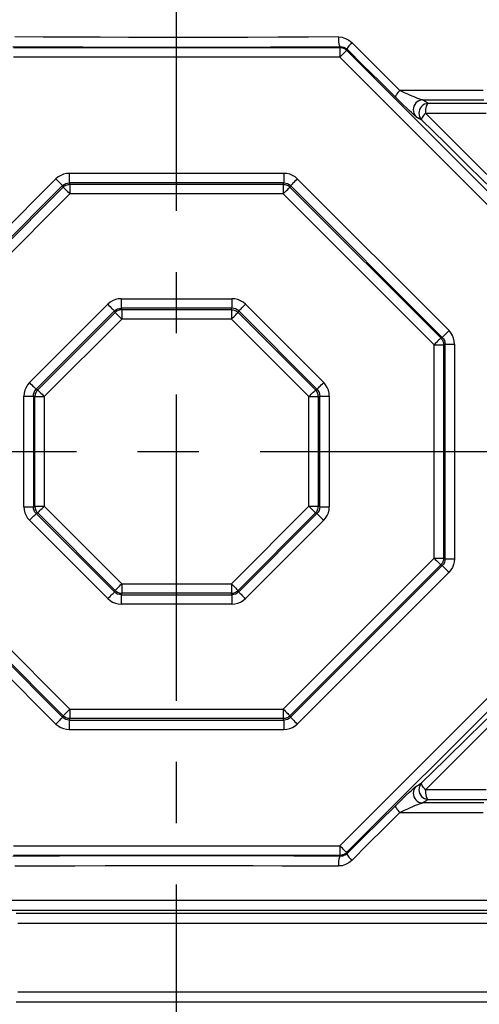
# Model space of a CAD drawing. Header units: millimetres. Extents: x 196 to 1773810, y -221320 to 153872.
# Tile 88 of 256: x 1115152 to 1115629, y -198117 to -197096. Entities that reach past the tile are written whole.
import ezdxf

# ---------------------------------------------------------------- set-up
doc = ezdxf.new("R2010")
doc.units = ezdxf.units.MM
doc.linetypes.add('CENTER', pattern=[50.8, 31.75, -6.35, 6.35, -6.35])
doc.layers.get('Defpoints').update_dxf_attribs({"lineweight": 18})
doc.layers.add('00_Основной', color=163, linetype='Continuous', lineweight=40)
doc.layers.add('ТМ-размеры', color=25, linetype='Continuous', lineweight=20)
doc.styles.add('SFINKS', font='SFINKS.shx', dxfattribs={"width": 0.7, "oblique": 15})
doc.dimstyles.new('кира-50', dxfattribs={"dimtxt": 150, "dimasz": 40, "dimexe": 15, "dimexo": 0, "dimgap": 20, "dimtad": 1, "dimdec": 0, "dimrnd": 5, "dimdsep": 46, "dimtxsty": 'SFINKS', "dimblk1": 'OBLIQUE', "dimblk2": 'OBLIQUE', "dimsah": 1, "dimcen": 2.5, "dimclrd": 252, "dimclre": 252, "dimclrt": 252, "dimadec": 0, "dimazin": 0, "dimtfac": 1, "dimtdec": 0, "dimtofl": 0, "dimtmove": 0, "dimatfit": 3, "dimldrblk": 'OBLIQUE', "dimfxl": 15, "dimtfill": 1, "dimtolj": 1, "dimtzin": 0, "dimlwd": 20, "dimlwe": 20, "dimarcsym": 0})

# ---------------------------------------------------------------- blocks, each defined once
blk = doc.blocks.new('_Oblique')
at = {"color": 0, "linetype": 'ByBlock', "lineweight": -2}
blk.add_line((-0.5, -0.5), (0.5, 0.5), dxfattribs=at)
blk = doc.blocks.new('*D46')
at = {"layer": 'Defpoints', "color": 0, "linetype": 'ByBlock', "lineweight": 50, "transparency": 16777216}
for p in [(1115314.6, -194978.3), (1115314.6, -203390.2), (1116749, -203390.2)]:
    blk.add_point(p, dxfattribs=at)
at = {"layer": 'ТМ-размеры', "color": 252, "linetype": 'ByBlock', "lineweight": 20, "transparency": 16777216}
for p, q in [((1115314.6, -194978.3), (1116764, -194978.3)), ((1116749, -194978.3), (1116749, -203390.2)), ((1115314.6, -203390.2), (1116764, -203390.2))]:
    blk.add_line(p, q, dxfattribs=at)
at = {"layer": 'ТМ-размеры', "color": 252, "linetype": 'ByBlock', "lineweight": 20, "transparency": 16777216, "xscale": 40, "yscale": 40, "zscale": 40}
for p, rotation in [((1116749, -194978.3), 90), ((1116749, -203390.2), 270)]:
    blk.add_blockref('_Oblique', p, dxfattribs=dict(at, rotation=rotation))
at = {"layer": 'ТМ-размеры', "color": 252, "linetype": 'ByBlock', "transparency": 16777216, "insert": (1116654, -199184.3), "char_height": 150, "attachment_point": 5, "rotation": 90, "style": 'SFINKS', "bg_fill": 3, "box_fill_scale": 1.1, "bg_fill_color": 256, "bg_fill_true_color": 13158600, "bg_fill_transparency": 0}
blk.add_mtext('\\A1;8410', dxfattribs=at)

msp = doc.modelspace()

# ---------------------------------------------------------------- linework, layer by layer
at = {"color": 252, "linetype": 'CENTER', "lineweight": 25, "ltscale": 10}
for p, q in [((1115314.6, -203390.2, 0.2), (1115314.6, -194978.3, 0.2)), ((1114893.2, -197543.8, 0.2), (1115736, -197543.8, 0.2))]:
    msp.add_line(p, q, dxfattribs=at)
at = {"layer": '00_Основной', "color": 252, "lineweight": 25, "ltscale": 10}
for p, q in [((1115145.3, -197124.8, 0.2), (1115484, -197124.8, 0.2)), ((1115484.4, -197123.9, 0.2), (1115484, -197124.8, 0.2)), ((1115484, -197134.8, 0.2), (1115145.3, -197134.8, 0.2)), ((1115723.6, -197374.4, 0.2), (1115484, -197134.8, 0.2)), ((1115491.1, -197127.8, 0.2), (1115491.5, -197126.7, 0.2)), ((1115491.1, -197127.8, 0.2), (1115730.6, -197367.3, 0.2)), ((1115425.9, -197255.4, 0.2), (1115203.3, -197255.4, 0.2)), ((1115032, -197418.5, 0.2), (1115189.4, -197261.1, 0.2)), ((1115196.4, -197268.1, 0.2), (1115039, -197425.5, 0.2)), ((1115197, -197269.6, 0.2), (1115196.4, -197268.1, 0.2)), ((1115203.3, -197265.2, 0.2), (1115204, -197266.7, 0.2)), ((1115425.9, -197265.2, 0.2), (1115203.3, -197265.2, 0.2)), ((1115204, -197266.7, 0.2), (1115425.3, -197266.7, 0.2)), ((1115425.3, -197266.7, 0.2), (1115425.9, -197265.2, 0.2)), ((1115432.9, -197268.1, 0.2), (1115432.3, -197269.6, 0.2)), ((1115590.3, -197425.5, 0.2), (1115432.9, -197268.1, 0.2)), ((1115597.3, -197418.5, 0.2), (1115439.9, -197261.1, 0.2)), ((1115040.5, -197426.1, 0.2), (1115197, -197269.6, 0.2)), ((1115204, -197276.6, 0.2), (1115047.4, -197433.1, 0.2)), ((1115425.3, -197276.6, 0.2), (1115204, -197276.6, 0.2)), ((1115581.8, -197433.1, 0.2), (1115425.3, -197276.6, 0.2)), ((1115432.3, -197269.6, 0.2), (1115588.8, -197426.1, 0.2)), ((1115257.2, -197385.4, 0.2), (1115372.1, -197385.4, 0.2)), ((1115162, -197472.4, 0.2), (1115243.3, -197391.1, 0.2)), ((1115250.2, -197398.1, 0.2), (1115169, -197479.3, 0.2)), ((1115170.5, -197480, 0.2), (1115250.9, -197399.6, 0.2)), ((1115250.9, -197399.6, 0.2), (1115250.2, -197398.1, 0.2)), ((1115257.2, -197395.2, 0.2), (1115257.8, -197396.7, 0.2)), ((1115372.1, -197395.2, 0.2), (1115257.2, -197395.2, 0.2)), ((1115257.8, -197396.7, 0.2), (1115371.5, -197396.7, 0.2)), ((1115371.5, -197396.7, 0.2), (1115372.1, -197395.2, 0.2)), ((1115379.1, -197398.1, 0.2), (1115378.4, -197399.6, 0.2)), ((1115378.4, -197399.6, 0.2), (1115458.8, -197480, 0.2)), ((1115460.3, -197479.3, 0.2), (1115379.1, -197398.1, 0.2)), ((1115386, -197391.1, 0.2), (1115467.3, -197472.4, 0.2)), ((1115257.8, -197406.6, 0.2), (1115177.4, -197486.9, 0.2)), ((1115371.5, -197406.6, 0.2), (1115257.8, -197406.6, 0.2)), ((1115451.8, -197486.9, 0.2), (1115371.5, -197406.6, 0.2)), ((1115588.8, -197426.1, 0.2), (1115590.3, -197425.5, 0.2)), ((1115581.8, -197654.4, 0.2), (1115581.8, -197433.1, 0.2)), ((1115581.8, -197497.8, 0.2), (1115581.8, -197433.1, 0.2)), ((1115593.2, -197432.5, 0.2), (1115591.7, -197433.1, 0.2)), ((1115591.7, -197433.1, 0.2), (1115591.7, -197654.4, 0.2)), ((1115593.2, -197655.1, 0.2), (1115593.2, -197432.5, 0.2)), ((1115603, -197432.5, 0.2), (1115603, -197655.1, 0.2)), ((1115169, -197479.3, 0.2), (1115170.5, -197480, 0.2)), ((1115458.8, -197480, 0.2), (1115460.3, -197479.3, 0.2)), ((1115156.2, -197601.2, 0.2), (1115156.2, -197486.3, 0.2)), ((1115167.6, -197486.9, 0.2), (1115166.1, -197486.3, 0.2)), ((1115166.1, -197486.3, 0.2), (1115166.1, -197601.2, 0.2)), ((1115167.6, -197600.6, 0.2), (1115167.6, -197486.9, 0.2)), ((1115177.4, -197486.9, 0.2), (1115177.4, -197600.6, 0.2)), ((1115451.8, -197600.6, 0.2), (1115451.8, -197486.9, 0.2)), ((1115463.2, -197486.3, 0.2), (1115461.7, -197486.9, 0.2)), ((1115461.7, -197486.9, 0.2), (1115461.7, -197600.6, 0.2)), ((1115463.2, -197601.2, 0.2), (1115463.2, -197486.3, 0.2)), ((1115473, -197486.3, 0.2), (1115473, -197601.2, 0.2)), ((1115451.8, -197600.6, 0.2), (1115451.8, -197589.8, 0.2)), ((1115461.7, -197589.8, 0.2), (1115461.7, -197600.6, 0.2)), ((1115463.2, -197601.2, 0.2), (1115463.2, -197589.8, 0.2)), ((1115473, -197589.8, 0.2), (1115473, -197601.2, 0.2)), ((1115591.7, -197589.7, 0.2), (1115591.7, -197654.4, 0.2)), ((1115593.2, -197655.1, 0.2), (1115593.2, -197589.7, 0.2)), ((1115603, -197589.7, 0.2), (1115603, -197655.1, 0.2)), ((1115166.1, -197601.2, 0.2), (1115167.6, -197600.6, 0.2)), ((1115177.4, -197600.6, 0.2), (1115257.8, -197680.9, 0.2)), ((1115371.5, -197680.9, 0.2), (1115451.8, -197600.6, 0.2)), ((1115461.7, -197600.6, 0.2), (1115463.2, -197601.2, 0.2)), ((1115243.3, -197696.4, 0.2), (1115162, -197615.1, 0.2)), ((1115170.5, -197607.5, 0.2), (1115169, -197608.2, 0.2)), ((1115169, -197608.2, 0.2), (1115250.2, -197689.4, 0.2)), ((1115250.9, -197687.9, 0.2), (1115170.5, -197607.5, 0.2)), ((1115458.8, -197607.5, 0.2), (1115378.4, -197687.9, 0.2)), ((1115379.1, -197689.4, 0.2), (1115460.3, -197608.2, 0.2)), ((1115467.3, -197615.1, 0.2), (1115386, -197696.4, 0.2)), ((1115460.3, -197608.2, 0.2), (1115458.8, -197607.5, 0.2)), ((1115047.4, -197654.4, 0.2), (1115204, -197811, 0.2)), ((1115425.3, -197811, 0.2), (1115581.8, -197654.4, 0.2)), ((1115591.7, -197654.4, 0.2), (1115593.2, -197655.1, 0.2)), ((1115039, -197662, 0.2), (1115196.4, -197819.4, 0.2)), ((1115197, -197817.9, 0.2), (1115040.5, -197661.4, 0.2)), ((1115588.8, -197661.4, 0.2), (1115432.3, -197817.9, 0.2)), ((1115432.9, -197819.4, 0.2), (1115590.3, -197662, 0.2)), ((1115590.3, -197662, 0.2), (1115588.8, -197661.4, 0.2)), ((1115189.4, -197826.4, 0.2), (1115032, -197669, 0.2)), ((1115439.9, -197826.4, 0.2), (1115597.3, -197669, 0.2)), ((1115257.8, -197680.9, 0.2), (1115371.5, -197680.9, 0.2)), ((1115250.2, -197689.4, 0.2), (1115250.9, -197687.9, 0.2)), ((1115257.8, -197690.8, 0.2), (1115257.2, -197692.3, 0.2)), ((1115257.2, -197692.3, 0.2), (1115372.1, -197692.3, 0.2)), ((1115371.5, -197690.8, 0.2), (1115257.8, -197690.8, 0.2)), ((1115372.1, -197692.3, 0.2), (1115371.5, -197690.8, 0.2)), ((1115378.4, -197687.9, 0.2), (1115379.1, -197689.4, 0.2)), ((1115372.1, -197702.1, 0.2), (1115257.2, -197702.1, 0.2)), ((1115484, -197952.7, 0.2), (1115723.6, -197713.1, 0.2)), ((1115730.6, -197720.2, 0.2), (1115491.1, -197959.7, 0.2)), ((1115196.4, -197819.4, 0.2), (1115197, -197817.9, 0.2)), ((1115204, -197811, 0.2), (1115425.3, -197811, 0.2)), ((1115432.3, -197817.9, 0.2), (1115432.9, -197819.4, 0.2)), ((1115204, -197820.8, 0.2), (1115203.3, -197822.3, 0.2)), ((1115203.3, -197822.3, 0.2), (1115425.9, -197822.3, 0.2)), ((1115425.3, -197820.8, 0.2), (1115204, -197820.8, 0.2)), ((1115425.9, -197822.3, 0.2), (1115425.3, -197820.8, 0.2)), ((1115203.3, -197832.2, 0.2), (1115425.9, -197832.2, 0.2)), ((1115145.3, -197952.7, 0.2), (1115484, -197952.7, 0.2)), ((1115491.5, -197960.8, 0.2), (1115491.1, -197959.7, 0.2)), ((1115484, -197962.7, 0.2), (1115145.3, -197962.7, 0.2)), ((1115484, -197962.7, 0.2), (1115484.4, -197963.6, 0.2))]:
    msp.add_line(p, q, dxfattribs=at)
at = {"layer": '00_Основной', "color": 252, "lineweight": 25, "ltscale": 10, "elevation": 0.2}
for points in [[(1115482.5, -197113.9), (1115451.4, -197114.1), (1115420.1, -197114.2), (1115388.7, -197114.4), (1115357.3, -197114.4), (1115325.9, -197114.5), (1115294.4, -197114.5), (1115264.8, -197114.4), (1115235.2, -197114.3), (1115205.6, -197114.2), (1115176.1, -197114.1), (1115146.8, -197113.9)], [(1115482.5, -197113.9), (1115482.5, -197115.8), (1115482.7, -197117.6), (1115482.8, -197119.4), (1115483.1, -197120.9), (1115483.4, -197122.1), (1115483.7, -197123), (1115484, -197123.6), (1115484.4, -197123.9)], [(1115482.5, -197113.9), (1115486.3, -197114.3), (1115490, -197115.4), (1115493.5, -197117.2), (1115496.5, -197119.7)], [(1115144.9, -197123.9), (1115168.9, -197124.1), (1115193, -197124.2), (1115217.2, -197124.3), (1115241.5, -197124.4), (1115265.9, -197124.4), (1115290.2, -197124.5), (1115314.6, -197124.5), (1115339, -197124.5), (1115363.4, -197124.4), (1115387.8, -197124.4), (1115412.1, -197124.3), (1115436.3, -197124.2), (1115460.4, -197124.1), (1115484.4, -197123.9)], [(1115484, -197124.8), (1115484, -197125.1), (1115484, -197125.7), (1115484, -197126.7), (1115484, -197127.9), (1115484, -197129.4), (1115484, -197131.1), (1115484, -197132.9), (1115484, -197134.8)], [(1115484, -197124.8), (1115485, -197124.9), (1115486, -197125), (1115486.9, -197125.3), (1115487.8, -197125.6), (1115488.7, -197126), (1115489.6, -197126.5), (1115490.4, -197127.1), (1115491.1, -197127.8)], [(1115484.4, -197123.9), (1115486.6, -197124.1), (1115488.2, -197124.6), (1115489.5, -197125.2), (1115490.6, -197125.9), (1115491.5, -197126.7)], [(1115496.5, -197119.7), (1115495.4, -197120.9), (1115494.3, -197122.1), (1115493.4, -197123.2), (1115492.6, -197124.3), (1115492.1, -197125.1), (1115491.7, -197125.9), (1115491.5, -197126.4), (1115491.5, -197126.7)], [(1115546.2, -197169.3), (1115530.1, -197153.2), (1115513.5, -197136.7), (1115496.5, -197119.7)], [(1115491.1, -197127.8), (1115490.9, -197127.9), (1115490.5, -197128.4), (1115489.8, -197129), (1115488.9, -197129.9), (1115487.9, -197131), (1115486.7, -197132.2), (1115485.4, -197133.5), (1115484, -197134.8)], [(1115541.8, -197176.4), (1115525.1, -197159.9), (1115508.4, -197143.4), (1115491.5, -197126.7)], [(1115546.2, -197169.3), (1115545.2, -197170.6), (1115544.2, -197171.7), (1115543.3, -197172.9), (1115542.7, -197173.9), (1115542.2, -197174.8), (1115541.8, -197175.5), (1115541.7, -197176), (1115541.8, -197176.4)], [(1115569.8, -197179.3), (1115567.7, -197178.8), (1115567, -197178.5), (1115566.1, -197178.2), (1115565.1, -197177.8), (1115563.9, -197177.4), (1115562.5, -197176.8), (1115561, -197176.2), (1115559.2, -197175.4), (1115557.3, -197174.6), (1115554.5, -197173.3), (1115551.2, -197171.8), (1115548.4, -197170.4), (1115546.2, -197169.3)], [(1115632.8, -197169.3), (1115611.4, -197169.3), (1115589.9, -197169.3), (1115568.1, -197169.3), (1115546.2, -197169.3)], [(1115563, -197196.3), (1115562, -197195.6), (1115560.4, -197194.2), (1115558.4, -197192.4), (1115556.1, -197190.2), (1115553.5, -197187.8), (1115549.8, -197184.2), (1115545.9, -197180.4), (1115541.8, -197176.4)], [(1115569.8, -197179.3), (1115567.9, -197179.6), (1115566.1, -197180.2), (1115564.4, -197181.1), (1115562.9, -197182.4), (1115561.7, -197183.9), (1115560.9, -197185.6), (1115560.3, -197187.5), (1115560.1, -197189.4), (1115560.3, -197191.3), (1115560.9, -197193.2), (1115561.8, -197194.9), (1115563, -197196.3)], [(1115575.7, -197183), (1115573.8, -197183.2), (1115572, -197183.8), (1115570.3, -197184.8), (1115568.8, -197186.1), (1115567.6, -197187.6), (1115566.8, -197189.3), (1115566.2, -197191.1), (1115566.1, -197193.1), (1115566.2, -197195), (1115566.8, -197196.8), (1115567.7, -197198.5), (1115568.9, -197200)], [(1115575.7, -197183), (1115572.4, -197180.9), (1115569.8, -197179.3)], [(1115569.8, -197179.3), (1115591.2, -197179.3), (1115612.5, -197179.3), (1115633.5, -197179.3)], [(1115575.7, -197183), (1115575.1, -197183.3), (1115574.6, -197184), (1115574.1, -197184.9), (1115573.6, -197186.2), (1115573.3, -197187.6), (1115573, -197189.3), (1115572.8, -197191.1), (1115572.8, -197192.9)], [(1115639.5, -197183), (1115623.8, -197183), (1115607.9, -197183), (1115591.8, -197183), (1115575.7, -197183)], [(1115563, -197196.3), (1115566.3, -197198.4), (1115568.9, -197200)], [(1115572.8, -197192.9), (1115571.8, -197194.1), (1115570.9, -197195.3), (1115570.1, -197196.4), (1115569.5, -197197.4), (1115569.1, -197198.3), (1115568.8, -197199), (1115568.8, -197199.6), (1115568.9, -197200)], [(1115645, -197264.6), (1115627.3, -197247.1), (1115609.2, -197229.1), (1115591.3, -197211.3), (1115572.8, -197192.9)], [(1115572.8, -197192.9), (1115588.8, -197192.9), (1115604.6, -197192.9), (1115620.3, -197192.9), (1115635.9, -197192.9)], [(1115568.9, -197200), (1115593.6, -197224.2), (1115617.9, -197248.1), (1115642, -197271.7)], [(1115203.3, -197255.4), (1115200.3, -197255.6), (1115197.3, -197256.3), (1115194.4, -197257.5), (1115191.8, -197259.1), (1115189.4, -197261.1)], [(1115203.3, -197255.4), (1115203.3, -197257.1), (1115203.3, -197258.8), (1115203.3, -197260.4), (1115203.3, -197261.8), (1115203.3, -197263), (1115203.3, -197264), (1115203.3, -197264.8), (1115203.3, -197265.2)], [(1115425.9, -197255.4), (1115425.9, -197257.1), (1115425.9, -197258.8), (1115425.9, -197260.4), (1115425.9, -197261.8), (1115425.9, -197263), (1115425.9, -197264), (1115425.9, -197264.8), (1115425.9, -197265.2)], [(1115439.9, -197261.1), (1115437.5, -197259.1), (1115434.9, -197257.5), (1115432, -197256.3), (1115429, -197255.6), (1115425.9, -197255.4)], [(1115189.4, -197261.1), (1115190.6, -197262.4), (1115191.8, -197263.6), (1115193, -197264.7), (1115194, -197265.7), (1115194.8, -197266.5), (1115195.5, -197267.3), (1115196.1, -197267.8), (1115196.4, -197268.1)], [(1115196.4, -197268.1), (1115197.9, -197266.9), (1115199.6, -197265.9), (1115201.4, -197265.4), (1115203.3, -197265.2)], [(1115197, -197269.6), (1115197.7, -197269), (1115198.5, -197268.4), (1115199.3, -197267.9), (1115200.2, -197267.5), (1115201.1, -197267.2), (1115202.1, -197266.9), (1115203, -197266.8), (1115204, -197266.7)], [(1115204, -197266.7), (1115204, -197267.2), (1115204, -197267.9), (1115204, -197268.9), (1115204, -197270.1), (1115204, -197271.6), (1115204, -197273.1), (1115204, -197274.8), (1115204, -197276.6)], [(1115425.3, -197266.7), (1115425.3, -197267.2), (1115425.3, -197267.9), (1115425.3, -197268.9), (1115425.3, -197270.1), (1115425.3, -197271.6), (1115425.3, -197273.1), (1115425.3, -197274.8), (1115425.3, -197276.6)], [(1115425.3, -197266.7), (1115426.3, -197266.8), (1115427.2, -197266.9), (1115428.2, -197267.2), (1115429.1, -197267.5), (1115429.9, -197267.9), (1115430.8, -197268.4), (1115431.6, -197269), (1115432.3, -197269.6)], [(1115425.9, -197265.2), (1115427.9, -197265.4), (1115429.7, -197265.9), (1115431.4, -197266.9), (1115432.9, -197268.1)], [(1115439.9, -197261.1), (1115438.6, -197262.4), (1115437.4, -197263.6), (1115436.3, -197264.7), (1115435.3, -197265.7), (1115434.5, -197266.5), (1115433.7, -197267.3), (1115433.2, -197267.8), (1115432.9, -197268.1)], [(1115197, -197269.6), (1115197.3, -197269.9), (1115197.8, -197270.4), (1115198.5, -197271.1), (1115199.4, -197272), (1115200.4, -197273), (1115201.5, -197274.1), (1115202.7, -197275.3), (1115204, -197276.6)], [(1115425.3, -197276.6), (1115426.5, -197275.3), (1115427.7, -197274.1), (1115428.8, -197273), (1115429.9, -197272), (1115430.7, -197271.1), (1115431.4, -197270.4), (1115432, -197269.9), (1115432.3, -197269.6)], [(1115257.2, -197385.4), (1115254.1, -197385.6), (1115251.1, -197386.3), (1115248.3, -197387.5), (1115245.6, -197389.1), (1115243.3, -197391.1)], [(1115257.2, -197385.4), (1115257.2, -197387.1), (1115257.2, -197388.8), (1115257.2, -197390.4), (1115257.2, -197391.8), (1115257.2, -197393), (1115257.2, -197394), (1115257.2, -197394.8), (1115257.2, -197395.2)], [(1115372.1, -197385.4), (1115372.1, -197387.1), (1115372.1, -197388.8), (1115372.1, -197390.4), (1115372.1, -197391.8), (1115372.1, -197393), (1115372.1, -197394), (1115372.1, -197394.8), (1115372.1, -197395.2)], [(1115386, -197391.1), (1115383.7, -197389.1), (1115381, -197387.5), (1115378.2, -197386.3), (1115375.2, -197385.6), (1115372.1, -197385.4)], [(1115243.3, -197391.1), (1115244.5, -197392.4), (1115245.7, -197393.5), (1115246.8, -197394.7), (1115247.8, -197395.7), (1115248.7, -197396.6), (1115249.4, -197397.3), (1115249.9, -197397.8), (1115250.2, -197398.1)], [(1115250.2, -197398.1), (1115251.7, -197396.9), (1115253.4, -197395.9), (1115255.3, -197395.4), (1115257.2, -197395.2)], [(1115257.8, -197396.7), (1115256.8, -197396.8), (1115255.9, -197396.9), (1115255, -197397.1), (1115254.1, -197397.5), (1115253.2, -197397.9), (1115252.3, -197398.4), (1115251.6, -197399), (1115250.9, -197399.6)], [(1115250.9, -197399.6), (1115251.2, -197399.9), (1115251.7, -197400.4), (1115252.4, -197401.1), (1115253.3, -197402), (1115254.3, -197403), (1115255.4, -197404.1), (1115256.6, -197405.3), (1115257.8, -197406.6)], [(1115257.8, -197396.7), (1115257.8, -197397.2), (1115257.8, -197397.9), (1115257.8, -197398.9), (1115257.8, -197400.1), (1115257.8, -197401.5), (1115257.8, -197403.1), (1115257.8, -197404.8), (1115257.8, -197406.6)], [(1115371.5, -197396.7), (1115371.5, -197397.2), (1115371.5, -197397.9), (1115371.5, -197398.9), (1115371.5, -197400.1), (1115371.5, -197401.5), (1115371.5, -197403.1), (1115371.5, -197404.8), (1115371.5, -197406.6)], [(1115371.5, -197396.7), (1115372.4, -197396.8), (1115373.4, -197396.9), (1115374.3, -197397.1), (1115375.2, -197397.5), (1115376.1, -197397.9), (1115376.9, -197398.4), (1115377.7, -197399), (1115378.4, -197399.6)], [(1115371.5, -197406.6), (1115372.7, -197405.3), (1115373.9, -197404.1), (1115375, -197403), (1115376, -197402), (1115376.9, -197401.1), (1115377.6, -197400.4), (1115378.1, -197399.9), (1115378.4, -197399.6)], [(1115379.1, -197398.1), (1115377.6, -197396.9), (1115375.9, -197395.9), (1115374, -197395.4), (1115372.1, -197395.2)], [(1115379.1, -197398.1), (1115379.4, -197397.8), (1115379.9, -197397.3), (1115380.6, -197396.6), (1115381.5, -197395.7), (1115382.5, -197394.7), (1115383.6, -197393.5), (1115384.8, -197392.4), (1115386, -197391.1)], [(1115590.3, -197425.5), (1115590.6, -197425.2), (1115591.1, -197424.6), (1115591.8, -197423.9), (1115592.7, -197423.1), (1115593.7, -197422.1), (1115594.8, -197421), (1115596, -197419.8), (1115597.3, -197418.5)], [(1115603, -197432.5), (1115602.8, -197429.4), (1115602.1, -197426.4), (1115600.9, -197423.5), (1115599.3, -197420.9), (1115597.3, -197418.5)], [(1115588.8, -197426.1), (1115588.5, -197426.4), (1115588, -197426.9), (1115587.3, -197427.7), (1115586.4, -197428.5), (1115585.4, -197429.5), (1115584.3, -197430.7), (1115583.1, -197431.8), (1115581.8, -197433.1)], [(1115588.8, -197426.1), (1115589.4, -197426.8), (1115590, -197427.6), (1115590.5, -197428.4), (1115590.9, -197429.3), (1115591.2, -197430.2), (1115591.5, -197431.2), (1115591.6, -197432.1), (1115591.7, -197433.1)], [(1115590.3, -197425.5), (1115591.5, -197427), (1115592.5, -197428.7), (1115593, -197430.5), (1115593.2, -197432.5)], [(1115581.8, -197433.1), (1115583.6, -197433.1), (1115585.3, -197433.1), (1115586.8, -197433.1), (1115588.3, -197433.1), (1115589.5, -197433.1), (1115590.5, -197433.1), (1115591.2, -197433.1), (1115591.7, -197433.1)], [(1115593.2, -197432.5), (1115593.6, -197432.5), (1115594.4, -197432.5), (1115595.4, -197432.5), (1115596.6, -197432.5), (1115598, -197432.5), (1115599.6, -197432.5), (1115601.3, -197432.5), (1115603, -197432.5)], [(1115162, -197472.4), (1115160, -197474.7), (1115158.4, -197477.4), (1115157.2, -197480.2), (1115156.5, -197483.2), (1115156.2, -197486.3)], [(1115162, -197472.4), (1115163.2, -197473.6), (1115164.4, -197474.8), (1115165.5, -197475.9), (1115166.6, -197476.9), (1115167.4, -197477.8), (1115168.1, -197478.5), (1115168.7, -197479), (1115169, -197479.3)], [(1115460.3, -197479.3), (1115460.6, -197479), (1115461.1, -197478.5), (1115461.8, -197477.8), (1115462.7, -197476.9), (1115463.7, -197475.9), (1115464.8, -197474.8), (1115466, -197473.6), (1115467.3, -197472.4)], [(1115473, -197486.3), (1115472.8, -197483.2), (1115472.1, -197480.2), (1115470.9, -197477.4), (1115469.3, -197474.7), (1115467.3, -197472.4)], [(1115166.1, -197486.3), (1115166.3, -197484.4), (1115166.8, -197482.5), (1115167.7, -197480.8), (1115169, -197479.3)], [(1115170.5, -197480), (1115169.8, -197480.7), (1115169.3, -197481.5), (1115168.8, -197482.3), (1115168.4, -197483.2), (1115168, -197484.1), (1115167.8, -197485), (1115167.7, -197486), (1115167.6, -197486.9)], [(1115170.5, -197480), (1115170.8, -197480.3), (1115171.3, -197480.8), (1115172, -197481.5), (1115172.9, -197482.4), (1115173.9, -197483.4), (1115175, -197484.5), (1115176.2, -197485.7), (1115177.4, -197486.9)], [(1115451.8, -197486.9), (1115453.1, -197485.7), (1115454.3, -197484.5), (1115455.4, -197483.4), (1115456.4, -197482.4), (1115457.3, -197481.5), (1115458, -197480.8), (1115458.5, -197480.3), (1115458.8, -197480)], [(1115461.7, -197486.9), (1115461.6, -197486), (1115461.5, -197485), (1115461.2, -197484.1), (1115460.9, -197483.2), (1115460.5, -197482.3), (1115460, -197481.5), (1115459.4, -197480.7), (1115458.8, -197480)], [(1115460.3, -197479.3), (1115461.5, -197480.8), (1115462.5, -197482.5), (1115463, -197484.4), (1115463.2, -197486.3)], [(1115156.2, -197486.3), (1115158, -197486.3), (1115159.7, -197486.3), (1115161.2, -197486.3), (1115162.7, -197486.3), (1115163.9, -197486.3), (1115164.9, -197486.3), (1115165.6, -197486.3), (1115166.1, -197486.3)], [(1115167.6, -197486.9), (1115168, -197486.9), (1115168.8, -197486.9), (1115169.8, -197486.9), (1115171, -197486.9), (1115172.4, -197486.9), (1115174, -197486.9), (1115175.7, -197486.9), (1115177.4, -197486.9)], [(1115451.8, -197486.9), (1115453.6, -197486.9), (1115455.3, -197486.9), (1115456.8, -197486.9), (1115458.3, -197486.9), (1115459.5, -197486.9), (1115460.5, -197486.9), (1115461.2, -197486.9), (1115461.7, -197486.9)], [(1115463.2, -197486.3), (1115463.6, -197486.3), (1115464.4, -197486.3), (1115465.4, -197486.3), (1115466.6, -197486.3), (1115468, -197486.3), (1115469.6, -197486.3), (1115471.3, -197486.3), (1115473, -197486.3)], [(1115156.2, -197601.2), (1115158, -197601.2), (1115159.7, -197601.2), (1115161.2, -197601.2), (1115162.7, -197601.2), (1115163.9, -197601.2), (1115164.9, -197601.2), (1115165.6, -197601.2), (1115166.1, -197601.2)], [(1115156.2, -197601.2), (1115156.5, -197604.3), (1115157.2, -197607.3), (1115158.4, -197610.1), (1115160, -197612.8), (1115162, -197615.1)], [(1115169, -197608.2), (1115167.7, -197606.7), (1115166.8, -197605), (1115166.3, -197603.1), (1115166.1, -197601.2)], [(1115167.6, -197600.6), (1115168, -197600.6), (1115168.8, -197600.6), (1115169.8, -197600.6), (1115171, -197600.6), (1115172.4, -197600.6), (1115174, -197600.6), (1115175.7, -197600.6), (1115177.4, -197600.6)], [(1115167.6, -197600.6), (1115167.7, -197601.5), (1115167.8, -197602.5), (1115168, -197603.4), (1115168.4, -197604.3), (1115168.8, -197605.2), (1115169.3, -197606), (1115169.8, -197606.8), (1115170.5, -197607.5)], [(1115170.5, -197607.5), (1115170.8, -197607.2), (1115171.3, -197606.7), (1115172, -197606), (1115172.9, -197605.1), (1115173.9, -197604.1), (1115175, -197603), (1115176.2, -197601.8), (1115177.4, -197600.6)], [(1115451.8, -197600.6), (1115453.1, -197601.8), (1115454.3, -197603), (1115455.4, -197604.1), (1115456.4, -197605.1), (1115457.3, -197606), (1115458, -197606.7), (1115458.5, -197607.2), (1115458.8, -197607.5)], [(1115451.8, -197600.6), (1115453.6, -197600.6), (1115455.3, -197600.6), (1115456.8, -197600.6), (1115458.3, -197600.6), (1115459.5, -197600.6), (1115460.5, -197600.6), (1115461.2, -197600.6), (1115461.7, -197600.6)], [(1115458.8, -197607.5), (1115459.4, -197606.8), (1115460, -197606), (1115460.5, -197605.2), (1115460.9, -197604.3), (1115461.2, -197603.4), (1115461.5, -197602.5), (1115461.6, -197601.5), (1115461.7, -197600.6)], [(1115463.2, -197601.2), (1115463, -197603.1), (1115462.5, -197605), (1115461.5, -197606.7), (1115460.3, -197608.2)], [(1115463.2, -197601.2), (1115463.6, -197601.2), (1115464.4, -197601.2), (1115465.4, -197601.2), (1115466.6, -197601.2), (1115468, -197601.2), (1115469.6, -197601.2), (1115471.3, -197601.2), (1115473, -197601.2)], [(1115467.3, -197615.1), (1115469.3, -197612.8), (1115470.9, -197610.1), (1115472.1, -197607.3), (1115472.8, -197604.3), (1115473, -197601.2)], [(1115162, -197615.1), (1115163.2, -197613.9), (1115164.4, -197612.7), (1115165.5, -197611.6), (1115166.6, -197610.6), (1115167.4, -197609.7), (1115168.1, -197609), (1115168.7, -197608.5), (1115169, -197608.2)], [(1115460.3, -197608.2), (1115460.6, -197608.5), (1115461.1, -197609), (1115461.8, -197609.7), (1115462.7, -197610.6), (1115463.7, -197611.6), (1115464.8, -197612.7), (1115466, -197613.9), (1115467.3, -197615.1)], [(1115581.8, -197654.4), (1115583.1, -197655.7), (1115584.3, -197656.8), (1115585.4, -197658), (1115586.4, -197659), (1115587.3, -197659.9), (1115588, -197660.6), (1115588.5, -197661.1), (1115588.8, -197661.4)], [(1115581.8, -197654.4), (1115583.6, -197654.4), (1115585.3, -197654.4), (1115586.8, -197654.4), (1115588.3, -197654.4), (1115589.5, -197654.4), (1115590.5, -197654.4), (1115591.2, -197654.4), (1115591.7, -197654.4)], [(1115591.7, -197654.4), (1115591.6, -197655.4), (1115591.5, -197656.4), (1115591.2, -197657.3), (1115590.9, -197658.2), (1115590.5, -197659.1), (1115590, -197659.9), (1115589.4, -197660.7), (1115588.8, -197661.4)], [(1115593.2, -197655.1), (1115593, -197657), (1115592.5, -197658.8), (1115591.5, -197660.5), (1115590.3, -197662)], [(1115593.2, -197655.1), (1115593.6, -197655.1), (1115594.4, -197655.1), (1115595.4, -197655.1), (1115596.6, -197655.1), (1115598, -197655.1), (1115599.6, -197655.1), (1115601.3, -197655.1), (1115603, -197655.1)], [(1115603, -197655.1), (1115602.8, -197658.1), (1115602.1, -197661.1), (1115600.9, -197664), (1115599.3, -197666.6), (1115597.3, -197669)], [(1115590.3, -197662), (1115590.6, -197662.3), (1115591.1, -197662.9), (1115591.8, -197663.6), (1115592.7, -197664.4), (1115593.7, -197665.4), (1115594.8, -197666.6), (1115596, -197667.8), (1115597.3, -197669)], [(1115250.9, -197687.9), (1115251.2, -197687.6), (1115251.7, -197687.1), (1115252.4, -197686.4), (1115253.3, -197685.5), (1115254.3, -197684.5), (1115255.4, -197683.4), (1115256.6, -197682.2), (1115257.8, -197680.9)], [(1115257.8, -197680.9), (1115257.8, -197682.7), (1115257.8, -197684.4), (1115257.8, -197686), (1115257.8, -197687.4), (1115257.8, -197688.6), (1115257.8, -197689.6), (1115257.8, -197690.3), (1115257.8, -197690.8)], [(1115371.5, -197680.9), (1115372.7, -197682.2), (1115373.9, -197683.4), (1115375, -197684.5), (1115376, -197685.5), (1115376.9, -197686.4), (1115377.6, -197687.1), (1115378.1, -197687.6), (1115378.4, -197687.9)], [(1115371.5, -197680.9), (1115371.5, -197682.7), (1115371.5, -197684.4), (1115371.5, -197686), (1115371.5, -197687.4), (1115371.5, -197688.6), (1115371.5, -197689.6), (1115371.5, -197690.3), (1115371.5, -197690.8)], [(1115243.3, -197696.4), (1115244.5, -197695.1), (1115245.7, -197694), (1115246.8, -197692.8), (1115247.8, -197691.8), (1115248.7, -197691), (1115249.4, -197690.2), (1115249.9, -197689.7), (1115250.2, -197689.4)], [(1115243.3, -197696.4), (1115245.6, -197698.4), (1115248.3, -197700), (1115251.1, -197701.2), (1115254.1, -197701.9), (1115257.2, -197702.1)], [(1115257.2, -197692.3), (1115255.3, -197692.1), (1115253.4, -197691.6), (1115251.7, -197690.7), (1115250.2, -197689.4)], [(1115250.9, -197687.9), (1115251.6, -197688.6), (1115252.3, -197689.1), (1115253.2, -197689.6), (1115254.1, -197690), (1115255, -197690.4), (1115255.9, -197690.6), (1115256.8, -197690.7), (1115257.8, -197690.8)], [(1115257.2, -197692.3), (1115257.2, -197692.7), (1115257.2, -197693.5), (1115257.2, -197694.5), (1115257.2, -197695.7), (1115257.2, -197697.1), (1115257.2, -197698.7), (1115257.2, -197700.4), (1115257.2, -197702.1)], [(1115371.5, -197690.8), (1115372.4, -197690.7), (1115373.4, -197690.6), (1115374.3, -197690.4), (1115375.2, -197690), (1115376.1, -197689.6), (1115376.9, -197689.1), (1115377.7, -197688.6), (1115378.4, -197687.9)], [(1115379.1, -197689.4), (1115377.6, -197690.7), (1115375.9, -197691.6), (1115374, -197692.1), (1115372.1, -197692.3)], [(1115372.1, -197692.3), (1115372.1, -197692.7), (1115372.1, -197693.5), (1115372.1, -197694.5), (1115372.1, -197695.7), (1115372.1, -197697.1), (1115372.1, -197698.7), (1115372.1, -197700.4), (1115372.1, -197702.1)], [(1115372.1, -197702.1), (1115375.2, -197701.9), (1115378.2, -197701.2), (1115381, -197700), (1115383.7, -197698.4), (1115386, -197696.4)], [(1115379.1, -197689.4), (1115379.4, -197689.7), (1115379.9, -197690.2), (1115380.6, -197691), (1115381.5, -197691.8), (1115382.5, -197692.8), (1115383.6, -197694), (1115384.8, -197695.1), (1115386, -197696.4)], [(1115196.4, -197819.4), (1115196.1, -197819.7), (1115195.5, -197820.3), (1115194.8, -197821), (1115194, -197821.8), (1115193, -197822.8), (1115191.8, -197824), (1115190.6, -197825.2), (1115189.4, -197826.4)], [(1115203.3, -197822.3), (1115201.4, -197822.1), (1115199.6, -197821.6), (1115197.9, -197820.7), (1115196.4, -197819.4)], [(1115204, -197811), (1115202.7, -197812.2), (1115201.5, -197813.4), (1115200.4, -197814.5), (1115199.4, -197815.5), (1115198.5, -197816.4), (1115197.8, -197817.1), (1115197.3, -197817.6), (1115197, -197817.9)], [(1115204, -197820.8), (1115203, -197820.7), (1115202.1, -197820.6), (1115201.1, -197820.4), (1115200.2, -197820), (1115199.3, -197819.6), (1115198.5, -197819.1), (1115197.7, -197818.6), (1115197, -197817.9)], [(1115204, -197811), (1115204, -197812.7), (1115204, -197814.4), (1115204, -197816), (1115204, -197817.4), (1115204, -197818.6), (1115204, -197819.6), (1115204, -197820.4), (1115204, -197820.8)], [(1115425.3, -197811), (1115426.5, -197812.2), (1115427.7, -197813.4), (1115428.8, -197814.5), (1115429.9, -197815.5), (1115430.7, -197816.4), (1115431.4, -197817.1), (1115432, -197817.6), (1115432.3, -197817.9)], [(1115425.3, -197811), (1115425.3, -197812.7), (1115425.3, -197814.4), (1115425.3, -197816), (1115425.3, -197817.4), (1115425.3, -197818.6), (1115425.3, -197819.6), (1115425.3, -197820.4), (1115425.3, -197820.8)], [(1115432.3, -197817.9), (1115431.6, -197818.6), (1115430.8, -197819.1), (1115429.9, -197819.6), (1115429.1, -197820), (1115428.2, -197820.4), (1115427.2, -197820.6), (1115426.3, -197820.7), (1115425.3, -197820.8)], [(1115432.9, -197819.4), (1115431.4, -197820.7), (1115429.7, -197821.6), (1115427.9, -197822.1), (1115425.9, -197822.3)], [(1115432.9, -197819.4), (1115433.2, -197819.7), (1115433.7, -197820.3), (1115434.5, -197821), (1115435.3, -197821.8), (1115436.3, -197822.8), (1115437.4, -197824), (1115438.6, -197825.2), (1115439.9, -197826.4)], [(1115642, -197815.9), (1115617.9, -197839.4), (1115593.6, -197863.3), (1115568.9, -197887.5)], [(1115189.4, -197826.4), (1115191.8, -197828.4), (1115194.4, -197830), (1115197.3, -197831.2), (1115200.3, -197831.9), (1115203.3, -197832.2)], [(1115203.3, -197822.3), (1115203.3, -197822.8), (1115203.3, -197823.5), (1115203.3, -197824.5), (1115203.3, -197825.7), (1115203.3, -197827.1), (1115203.3, -197828.7), (1115203.3, -197830.4), (1115203.3, -197832.2)], [(1115425.9, -197822.3), (1115425.9, -197822.8), (1115425.9, -197823.5), (1115425.9, -197824.5), (1115425.9, -197825.7), (1115425.9, -197827.1), (1115425.9, -197828.7), (1115425.9, -197830.4), (1115425.9, -197832.2)], [(1115425.9, -197832.2), (1115429, -197831.9), (1115432, -197831.2), (1115434.9, -197830), (1115437.5, -197828.4), (1115439.9, -197826.4)], [(1115572.8, -197894.6), (1115591.3, -197876.2), (1115609.2, -197858.4), (1115627.3, -197840.4), (1115645, -197822.9)], [(1115563, -197891.2), (1115566.3, -197889.1), (1115568.9, -197887.5)], [(1115568.9, -197887.5), (1115567.7, -197889), (1115566.8, -197890.7), (1115566.2, -197892.5), (1115566.1, -197894.5), (1115566.2, -197896.4), (1115566.8, -197898.2), (1115567.6, -197899.9), (1115568.8, -197901.4), (1115570.3, -197902.7), (1115572, -197903.7), (1115573.8, -197904.3), (1115575.7, -197904.6)], [(1115572.8, -197894.6), (1115571.8, -197893.4), (1115570.9, -197892.2), (1115570.1, -197891.1), (1115569.5, -197890.1), (1115569.1, -197889.3), (1115568.8, -197888.5), (1115568.8, -197887.9), (1115568.9, -197887.5)], [(1115541.8, -197911.1), (1115545.7, -197907.3), (1115549.5, -197903.6), (1115553, -197900.2), (1115556.3, -197897.1), (1115558.6, -197895), (1115560.5, -197893.2), (1115562, -197891.9), (1115563, -197891.2)], [(1115563, -197891.2), (1115561.8, -197892.7), (1115560.9, -197894.4), (1115560.3, -197896.2), (1115560.1, -197898.1), (1115560.3, -197900), (1115560.9, -197901.9), (1115561.7, -197903.6), (1115562.9, -197905.1), (1115564.4, -197906.4), (1115566.1, -197907.3), (1115567.9, -197908), (1115569.8, -197908.2)], [(1115572.8, -197894.6), (1115572.8, -197896.4), (1115573, -197898.2), (1115573.3, -197899.9), (1115573.6, -197901.4), (1115574.1, -197902.6), (1115574.6, -197903.6), (1115575.1, -197904.2), (1115575.7, -197904.6)], [(1115635.9, -197894.6), (1115620.3, -197894.6), (1115604.6, -197894.6), (1115588.8, -197894.6), (1115572.8, -197894.6)], [(1115541.8, -197911.1), (1115525.1, -197927.6), (1115508.4, -197944.1), (1115491.5, -197960.8)], [(1115541.8, -197911.1), (1115541.7, -197911.5), (1115541.8, -197912), (1115542.2, -197912.8), (1115542.7, -197913.6), (1115543.3, -197914.7), (1115544.2, -197915.8), (1115545.2, -197917), (1115546.2, -197918.2)], [(1115546.2, -197918.2), (1115548.4, -197917.1), (1115551.2, -197915.7), (1115554.5, -197914.2), (1115557.3, -197912.9), (1115559.2, -197912.1), (1115561, -197911.3), (1115562.6, -197910.7), (1115563.9, -197910.1), (1115565.1, -197909.7), (1115566.6, -197909.1), (1115567.7, -197908.7), (1115568.5, -197908.5), (1115569.2, -197908.3), (1115569.8, -197908.2)], [(1115569.8, -197908.2), (1115573.1, -197906.2), (1115575.7, -197904.6)], [(1115633.5, -197908.2), (1115612.5, -197908.2), (1115591.2, -197908.2), (1115569.8, -197908.2)], [(1115575.7, -197904.6), (1115591.8, -197904.6), (1115607.9, -197904.6), (1115623.8, -197904.6), (1115639.5, -197904.6)], [(1115496.5, -197967.9), (1115513.5, -197950.8), (1115530.1, -197934.3), (1115546.2, -197918.2)], [(1115546.2, -197918.2), (1115568.1, -197918.2), (1115589.9, -197918.2), (1115611.4, -197918.2), (1115632.8, -197918.2)], [(1115484, -197952.7), (1115484, -197954.6), (1115484, -197956.4), (1115484, -197958.1), (1115484, -197959.6), (1115484, -197960.9), (1115484, -197961.8), (1115484, -197962.4), (1115484, -197962.7)], [(1115491.1, -197959.7), (1115490.9, -197959.6), (1115490.5, -197959.1), (1115489.8, -197958.5), (1115488.9, -197957.6), (1115487.9, -197956.5), (1115486.7, -197955.3), (1115485.4, -197954), (1115484, -197952.7)], [(1115491.1, -197959.7), (1115490.4, -197960.4), (1115489.6, -197961), (1115488.7, -197961.5), (1115487.8, -197961.9), (1115486.9, -197962.2), (1115486, -197962.5), (1115485, -197962.6), (1115484, -197962.7)], [(1115491.5, -197960.8), (1115490.1, -197962), (1115488.2, -197962.9), (1115487.2, -197963.3), (1115486, -197963.5), (1115484.4, -197963.6)], [(1115491.5, -197960.8), (1115491.5, -197961.1), (1115491.7, -197961.6), (1115492.1, -197962.4), (1115492.6, -197963.3), (1115493.4, -197964.3), (1115494.3, -197965.4), (1115495.4, -197966.6), (1115496.5, -197967.9)], [(1115484.4, -197963.6), (1115460.4, -197963.5), (1115436.3, -197963.3), (1115412.1, -197963.2), (1115387.8, -197963.1), (1115363.4, -197963.1), (1115339, -197963), (1115314.6, -197963), (1115290.2, -197963), (1115265.9, -197963.1), (1115241.5, -197963.1), (1115217.2, -197963.2), (1115193, -197963.3), (1115168.9, -197963.5), (1115144.9, -197963.6)], [(1115484.4, -197963.6), (1115484, -197963.9), (1115483.7, -197964.5), (1115483.4, -197965.4), (1115483.1, -197966.7), (1115482.8, -197968.2), (1115482.7, -197969.9), (1115482.5, -197971.7), (1115482.5, -197973.6)], [(1115496.5, -197967.9), (1115493.5, -197970.3), (1115490, -197972.1), (1115486.3, -197973.3), (1115482.5, -197973.6)], [(1115146.8, -197973.6), (1115177.9, -197973.4), (1115209.2, -197973.3), (1115240.5, -197973.1), (1115272, -197973.1), (1115303.4, -197973), (1115334.9, -197973), (1115364.5, -197973.1), (1115394.1, -197973.2), (1115423.7, -197973.3), (1115453.1, -197973.4), (1115482.5, -197973.6)], [(1115314.6, -198009.3), (1115291.9, -198009.3), (1115269.1, -198009.3), (1115246.4, -198009.3), (1115223.7, -198009.3), (1115201.1, -198009.3), (1115178.5, -198009.3), (1115156.1, -198009.3), (1115133.8, -198009.3)], [(1115647.6, -198009.3), (1115626.4, -198009.3), (1115605.1, -198009.3), (1115583.5, -198009.3), (1115561.7, -198009.3), (1115539.8, -198009.3), (1115517.7, -198009.3), (1115495.5, -198009.3), (1115473.2, -198009.3), (1115450.7, -198009.3), (1115428.2, -198009.3), (1115405.6, -198009.3), (1115382.9, -198009.3), (1115360.2, -198009.3), (1115337.4, -198009.3), (1115314.6, -198009.3)], [(1115135.7, -198019.3), (1115157.8, -198019.3), (1115180, -198019.3), (1115202.3, -198019.3), (1115224.7, -198019.3), (1115247.1, -198019.3), (1115269.6, -198019.3), (1115292.1, -198019.3), (1115314.6, -198019.3)], [(1115640.7, -198023), (1115621.4, -198023), (1115601.9, -198023), (1115582.1, -198023), (1115562.2, -198023), (1115542.2, -198023), (1115522, -198023), (1115501.6, -198023), (1115481.2, -198023), (1115460.6, -198023), (1115439.9, -198023), (1115419.2, -198023), (1115398.3, -198023), (1115377.5, -198023), (1115356.5, -198023), (1115335.6, -198023), (1115314.6, -198023), (1115293.7, -198023), (1115272.7, -198023), (1115251.8, -198023), (1115230.9, -198023), (1115210.1, -198023), (1115189.4, -198023), (1115168.7, -198023), (1115148.1, -198023)], [(1115314.6, -198019.3), (1115337.2, -198019.3), (1115359.7, -198019.3), (1115382.2, -198019.3), (1115404.6, -198019.3), (1115427, -198019.3), (1115449.3, -198019.3), (1115471.5, -198019.3), (1115493.6, -198019.3), (1115515.6, -198019.3), (1115537.4, -198019.3), (1115559.1, -198019.3), (1115580.7, -198019.3), (1115602, -198019.3), (1115623.1, -198019.3), (1115644.1, -198019.3)], [(1115150, -198032.9), (1115170.3, -198032.9), (1115190.8, -198032.9), (1115211.3, -198032.9), (1115231.9, -198032.9), (1115252.5, -198032.9), (1115273.2, -198032.9), (1115293.9, -198032.9), (1115314.6, -198032.9), (1115335.4, -198032.9), (1115356.1, -198032.9), (1115376.8, -198032.9), (1115397.4, -198032.9), (1115418, -198032.9), (1115438.5, -198032.9), (1115459, -198032.9), (1115479.3, -198032.9), (1115499.5, -198032.9), (1115519.7, -198032.9), (1115539.6, -198032.9), (1115559.5, -198032.9), (1115579.1, -198032.9), (1115598.6, -198032.9), (1115618, -198032.9), (1115637.1, -198032.9)], [(1115637.1, -198104.6), (1115618, -198104.6), (1115598.6, -198104.6), (1115579.1, -198104.6), (1115559.5, -198104.6), (1115539.6, -198104.6), (1115519.7, -198104.6), (1115499.5, -198104.6), (1115479.3, -198104.6), (1115459, -198104.6), (1115438.5, -198104.6), (1115418, -198104.6), (1115397.4, -198104.6), (1115376.8, -198104.6), (1115356.1, -198104.6), (1115335.4, -198104.6), (1115314.6, -198104.6), (1115293.9, -198104.6), (1115273.2, -198104.6), (1115252.5, -198104.6), (1115231.9, -198104.6), (1115211.3, -198104.6), (1115190.8, -198104.6), (1115170.3, -198104.6), (1115150, -198104.6)], [(1115148.1, -198114.6), (1115168.7, -198114.6), (1115189.4, -198114.6), (1115210.1, -198114.6), (1115230.9, -198114.6), (1115251.8, -198114.6), (1115272.7, -198114.6), (1115293.7, -198114.6), (1115314.6, -198114.6), (1115335.6, -198114.6), (1115356.5, -198114.6), (1115377.5, -198114.6), (1115398.3, -198114.6), (1115419.2, -198114.6), (1115439.9, -198114.6), (1115460.6, -198114.6), (1115481.2, -198114.6), (1115501.6, -198114.6), (1115522, -198114.6), (1115542.2, -198114.6), (1115562.2, -198114.6), (1115582.1, -198114.6), (1115601.9, -198114.6), (1115621.4, -198114.6), (1115640.7, -198114.6)]]:
    msp.add_lwpolyline(points, dxfattribs=at)

# ---------------------------------------------------------------- next in the draw order: dimensions: what is measured, and where the dimension line sits
at = {"layer": 'ТМ-размеры', "color": 3, "linetype": 'ByBlock'}
dim = msp.add_linear_dim(base=(1116749, -203390.2, 0.2), p1=(1115314.6, -194978.3, 0.2), p2=(1115314.6, -203390.2, 0.2), angle=90, dimstyle='кира-50', dxfattribs=at)
dim.commit()
dim.dimension.update_dxf_attribs({"geometry": '*D46', "text_midpoint": (1116654, -199184.3, 0.2)})

doc.saveas('drawing.dxf')
